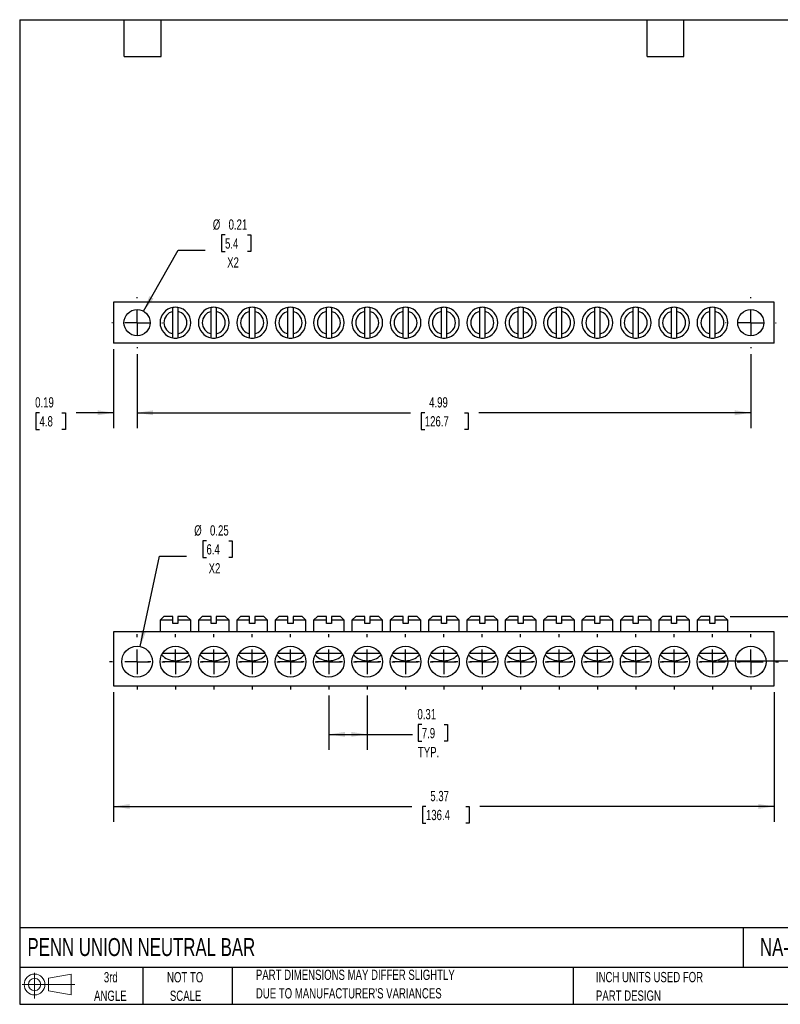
# Model space of a CAD drawing. Header units: inches. Extents: x 0.2 to 10.8, y 0.2 to 8.2.
# Tile 1 of 4: x 0.2 to 6.4, y 0.2 to 8.2. Entities that reach past the tile are written whole.
import ezdxf

# ---------------------------------------------------------------- set-up
doc = ezdxf.new("R2010")
doc.units = ezdxf.units.IN
doc.header["$MEASUREMENT"] = 0
doc.linetypes.add('CENTERX2', pattern=[0.8, 0.5, -0.1, 0.1, -0.1])
doc.layers.add('CENTER', color=40, linetype='CENTERX2')
doc.layers.add('SLD-DEFPOINTS', color=7, linetype='Continuous')
doc.layers.add('DIMENSIONS', color=140, linetype='Continuous', lineweight=25)
doc.layers.add('TEXT', color=140, linetype='Continuous', lineweight=25)
doc.styles.add('SLDTEXTSTYLE0', font='TXT', dxfattribs={"width": 0.7})
doc.dimstyles.new('SLDDIMSTYLE0', dxfattribs={"dimtxt": 0.084961, "dimasz": 0.13, "dimexe": 0, "dimexo": 0.0625, "dimgap": 0.02124, "dimtad": 0, "dimtih": 1, "dimtoh": 1, "dimrnd": 1e-09, "dimdsep": 46, "dimtxsty": 'SLDTEXTSTYLE0', "dimsah": 1, "dimcen": 0.09, "dimadec": 0, "dimazin": 2, "dimtfac": 1, "dimtofl": 0, "dimtmove": 0, "dimatfit": 3, "dimfxl": 0, "dimfrac": 2, "dimtolj": 1, "dimtzin": 12, "dimarcsym": 0})
doc.dimstyles.new('SLDDIMSTYLE1', dxfattribs={"dimtxt": 0.084961, "dimasz": 0.13, "dimexe": 0, "dimexo": 0.0625, "dimgap": 0.02124, "dimtad": 0, "dimtih": 1, "dimtoh": 1, "dimrnd": 1e-09, "dimzin": 12, "dimdsep": 46, "dimtxsty": 'SLDTEXTSTYLE0', "dimsah": 1, "dimcen": 0.09, "dimadec": 0, "dimazin": 3, "dimtfac": 1, "dimtofl": 0, "dimtmove": 0, "dimatfit": 3, "dimfxl": 0, "dimfrac": 2, "dimtolj": 1, "dimtzin": 12, "dimarcsym": 0})
doc.dimstyles.new('SLDDIMSTYLE2', dxfattribs={"dimtxt": 0.084961, "dimasz": 0.13, "dimexe": 0, "dimexo": 0.0625, "dimgap": 0.02124, "dimtad": 0, "dimtih": 1, "dimtoh": 1, "dimrnd": 1e-09, "dimdsep": 46, "dimtxsty": 'SLDTEXTSTYLE0', "dimsah": 1, "dimcen": 0, "dimadec": 0, "dimazin": 2, "dimtfac": 1, "dimtofl": 0, "dimtmove": 0, "dimatfit": 3, "dimfxl": 0, "dimfrac": 2, "dimtolj": 1, "dimtzin": 12, "dimarcsym": 0})
doc.dimstyles.new('SLDDIMSTYLE3', dxfattribs={"dimtxt": 0.084961, "dimasz": 0.13, "dimexe": 0, "dimexo": 0.0625, "dimgap": 0.02124, "dimtad": 0, "dimtih": 1, "dimtoh": 1, "dimrnd": 1e-09, "dimdsep": 46, "dimtxsty": 'SLDTEXTSTYLE0', "dimsah": 1, "dimcen": 0.09, "dimadec": 0, "dimazin": 2, "dimtfac": 1, "dimtmove": 0, "dimatfit": 0, "dimfxl": 0, "dimfrac": 2, "dimtolj": 1, "dimtzin": 12, "dimarcsym": 0})

# ---------------------------------------------------------------- blocks, each defined once
blk = doc.blocks.new('Block11')
at = {"color": 7, "linetype": 'Continuous', "lineweight": 18}
for p, q in [((0.1019, 0.2091), (0.1019, 0)), ((0.2157, 0.1641), (0.4006, 0.1981)), ((0.2157, 0.0628), (0.2157, 0.1641)), ((0.4006, 0.1981), (0.4006, 0.0288)), ((0, 0.1135), (0.4281, 0.1135)), ((0.2157, 0.0628), (0.4006, 0.0288))]:
    blk.add_line(p, q, dxfattribs=at)
for radius in [0.0846, 0.0506]:
    blk.add_circle((0.1019, 0.1135), radius, dxfattribs=at)
blk = doc.blocks.new('Block12')
at = {"layer": 'SLD-DEFPOINTS'}
blk.add_blockref('Block11', (0, 0), dxfattribs=at)
blk = doc.blocks.new('_D')
at = {"layer": 'DIMENSIONS'}
for p, q in [((2.7633, 2.7586), (2.7633, 2.3181)), ((3.0751, 2.7586), (3.0751, 2.3181)), ((3.5186, 2.5225), (3.4901, 2.5225)), ((3.4901, 2.5225), (3.4901, 2.3875)), ((3.7004, 2.5225), (3.729, 2.5225)), ((3.729, 2.5225), (3.729, 2.3875)), ((2.7633, 2.4431), (3.0751, 2.4431)), ((3.0751, 2.4431), (3.4426, 2.4431)), ((3.4901, 2.3875), (3.5186, 2.3875)), ((3.729, 2.3875), (3.7004, 2.3875))]:
    blk.add_line(p, q, dxfattribs=at)
for points in [[(2.7633, 2.4431), (2.8933, 2.4231), (2.8933, 2.4631)], [(3.0751, 2.4431), (2.9451, 2.4631), (2.9451, 2.4231)]]:
    blk.add_solid(points, dxfattribs=at)
at = {"layer": 'DIMENSIONS', "char_height": 0.08333, "attachment_point": 1, "style": 'SLDTEXTSTYLE0'}
for s, insert in [('0.31', (3.4833, 2.649)), ('7.9', (3.5186, 2.4949)), ('TYP.', (3.4874, 2.3409))]:
    blk.add_mtext(s, dxfattribs=dict(at, insert=insert))
blk = doc.blocks.new('_D_1')
at = {"layer": 'DIMENSIONS'}
for p, q in [((1.0137, 2.7868), (1.0137, 1.7324)), ((6.3838, 2.7868), (6.3838, 1.7324)), ((1.0137, 1.8574), (3.4374, 1.8574)), ((3.5525, 1.8574), (3.524, 1.8574)), ((3.524, 1.8574), (3.524, 1.7224)), ((3.8757, 1.8574), (3.9042, 1.8574)), ((3.9042, 1.8574), (3.9042, 1.7224)), ((6.3838, 1.8574), (3.9908, 1.8574)), ((3.524, 1.7224), (3.5525, 1.7224)), ((3.9042, 1.7224), (3.8757, 1.7224))]:
    blk.add_line(p, q, dxfattribs=at)
for points in [[(1.0137, 1.8574), (1.1437, 1.8374), (1.1437, 1.8774)], [(6.3838, 1.8574), (6.2538, 1.8774), (6.2538, 1.8374)]]:
    blk.add_solid(points, dxfattribs=at)
at = {"layer": 'DIMENSIONS', "char_height": 0.08333, "attachment_point": 1, "style": 'SLDTEXTSTYLE0'}
for s, insert in [('5.37', (3.5879, 1.9838)), ('136.4', (3.5525, 1.8298))]:
    blk.add_mtext(s, dxfattribs=dict(at, insert=insert))
blk = doc.blocks.new('_D_2')
at = {"layer": 'DIMENSIONS'}
for p, q in [((7.0275, 3.7451), (6.7775, 3.7451)), ((6.7775, 3.7451), (6.7775, 3.4015)), ((7.1806, 3.7451), (7.1521, 3.7451)), ((7.1521, 3.7451), (7.1521, 3.61)), ((7.3624, 3.7451), (7.391, 3.7451)), ((7.391, 3.7451), (7.391, 3.61)), ((7.1521, 3.61), (7.1806, 3.61)), ((7.391, 3.61), (7.3624, 3.61)), ((6.0252, 3.4015), (6.9025, 3.4015)), ((6.7775, 3.0415), (6.7775, 3.4015)), ((5.9314, 3.0415), (6.9025, 3.0415))]:
    blk.add_line(p, q, dxfattribs=at)
for points in [[(6.7775, 3.4015), (6.7575, 3.2715), (6.7975, 3.2715)], [(6.7775, 3.0415), (6.7975, 3.1715), (6.7575, 3.1715)]]:
    blk.add_solid(points, dxfattribs=at)
at = {"layer": 'DIMENSIONS', "char_height": 0.08333, "attachment_point": 1, "style": 'SLDTEXTSTYLE0'}
for s, insert in [('0.36', (7.1453, 3.8715)), ('9.1', (7.1806, 3.7175))]:
    blk.add_mtext(s, dxfattribs=dict(at, insert=insert))
blk = doc.blocks.new('_D_3')
at = {"layer": 'DIMENSIONS'}
for p, q in [((1.7683, 4.0158), (1.7398, 4.0158)), ((1.7398, 4.0158), (1.7398, 3.8808)), ((1.9501, 4.0158), (1.9786, 4.0158)), ((1.9786, 4.0158), (1.9786, 3.8808)), ((1.2304, 3.1559), (1.3876, 3.8924)), ((1.3876, 3.8924), (1.6063, 3.8924)), ((1.7398, 3.8808), (1.7683, 3.8808)), ((1.9786, 3.8808), (1.9501, 3.8808))]:
    blk.add_line(p, q, dxfattribs=at)
blk.add_solid([(1.2304, 3.1559), (1.2771, 3.2788), (1.2379, 3.2872)], dxfattribs=at)
at = {"layer": 'DIMENSIONS', "char_height": 0.08333, "attachment_point": 1, "style": 'SLDTEXTSTYLE0'}
for s, insert in [('%%c', (1.6688, 4.1422)), ('0.25', (1.7971, 4.1422)), ('6.4', (1.7683, 3.9882)), ('X2', (1.7858, 3.8341))]:
    blk.add_mtext(s, dxfattribs=dict(at, insert=insert))
blk = doc.blocks.new('SW_CENTERMARKSYMBOL_0')
at = {"layer": 'CENTER', "color": 0}
for p, q in [((0, 0.2), (0, 0.225)), ((0, 0), (0, 0.1)), ((-0.2, 0), (-0.225, 0)), ((0, 0), (-0.1, 0)), ((0, 0), (0, -0.1)), ((0, 0), (0.1, 0)), ((0.2, 0), (0.225, 0)), ((0, -0.2), (0, -0.225))]:
    blk.add_line(p, q, dxfattribs=at)
blk = doc.blocks.new('SW_CENTERMARKSYMBOL_1')
at = {"layer": 'CENTER', "color": 0}
for p, q in [((0, 0.2), (0, 0.225)), ((0, 0), (0, 0.1)), ((-0.2, 0), (-0.225, 0)), ((0, 0), (-0.1, 0)), ((0, 0), (0, -0.1)), ((0, 0), (0.1, 0)), ((0.2, 0), (0.225, 0)), ((0, -0.2), (0, -0.225))]:
    blk.add_line(p, q, dxfattribs=at)
blk = doc.blocks.new('SW_CENTERMARKSYMBOL_2')
at = {"layer": 'CENTER', "color": 0}
for p, q in [((0, 0.2), (0, 0.225)), ((0, 0), (0, 0.1)), ((-0.2, 0), (-0.225, 0)), ((0, 0), (-0.1, 0)), ((0, 0), (0, -0.1)), ((0, 0), (0.1, 0)), ((0.2, 0), (0.225, 0)), ((0, -0.2), (0, -0.225))]:
    blk.add_line(p, q, dxfattribs=at)
blk = doc.blocks.new('SW_CENTERMARKSYMBOL_3')
at = {"layer": 'CENTER', "color": 0}
for p, q in [((0, 0.2), (0, 0.225)), ((0, 0), (0, 0.1)), ((-0.2, 0), (-0.225, 0)), ((0, 0), (-0.1, 0)), ((0, 0), (0, -0.1)), ((0, 0), (0.1, 0)), ((0.2, 0), (0.225, 0)), ((0, -0.2), (0, -0.225))]:
    blk.add_line(p, q, dxfattribs=at)
blk = doc.blocks.new('SW_CENTERMARKSYMBOL_4')
at = {"layer": 'CENTER', "color": 0}
for p, q in [((0, 0.2), (0, 0.225)), ((0, 0), (0, 0.1)), ((-0.2, 0), (-0.225, 0)), ((0, 0), (-0.1, 0)), ((0, 0), (0, -0.1)), ((0, 0), (0.1, 0)), ((0.2, 0), (0.225, 0)), ((0, -0.2), (0, -0.225))]:
    blk.add_line(p, q, dxfattribs=at)
blk = doc.blocks.new('SW_CENTERMARKSYMBOL_5')
at = {"layer": 'CENTER', "color": 0}
for p, q in [((0, 0.2), (0, 0.225)), ((0, 0), (0, 0.1)), ((-0.2, 0), (-0.225, 0)), ((0, 0), (-0.1, 0)), ((0, 0), (0, -0.1)), ((0, 0), (0.1, 0)), ((0.2, 0), (0.225, 0)), ((0, -0.2), (0, -0.225))]:
    blk.add_line(p, q, dxfattribs=at)
blk = doc.blocks.new('SW_CENTERMARKSYMBOL_6')
at = {"layer": 'CENTER', "color": 0}
for p, q in [((0, 0.2), (0, 0.225)), ((0, 0), (0, 0.1)), ((-0.2, 0), (-0.225, 0)), ((0, 0), (-0.1, 0)), ((0, 0), (0, -0.1)), ((0, 0), (0.1, 0)), ((0.2, 0), (0.225, 0)), ((0, -0.2), (0, -0.225))]:
    blk.add_line(p, q, dxfattribs=at)
blk = doc.blocks.new('SW_CENTERMARKSYMBOL_7')
at = {"layer": 'CENTER', "color": 0}
for p, q in [((0, 0.2), (0, 0.225)), ((0, 0), (0, 0.1)), ((-0.2, 0), (-0.225, 0)), ((0, 0), (-0.1, 0)), ((0, 0), (0, -0.1)), ((0, 0), (0.1, 0)), ((0.2, 0), (0.225, 0)), ((0, -0.2), (0, -0.225))]:
    blk.add_line(p, q, dxfattribs=at)
blk = doc.blocks.new('SW_CENTERMARKSYMBOL_8')
at = {"layer": 'CENTER', "color": 0}
for p, q in [((0, 0.2), (0, 0.225)), ((0, 0), (0, 0.1)), ((-0.2, 0), (-0.225, 0)), ((0, 0), (-0.1, 0)), ((0, 0), (0, -0.1)), ((0, 0), (0.1, 0)), ((0.2, 0), (0.225, 0)), ((0, -0.2), (0, -0.225))]:
    blk.add_line(p, q, dxfattribs=at)
blk = doc.blocks.new('SW_CENTERMARKSYMBOL_9')
at = {"layer": 'CENTER', "color": 0}
for p, q in [((0, 0.2), (0, 0.225)), ((0, 0), (0, 0.1)), ((-0.2, 0), (-0.225, 0)), ((0, 0), (-0.1, 0)), ((0, 0), (0, -0.1)), ((0, 0), (0.1, 0)), ((0.2, 0), (0.225, 0)), ((0, -0.2), (0, -0.225))]:
    blk.add_line(p, q, dxfattribs=at)
blk = doc.blocks.new('SW_CENTERMARKSYMBOL_10')
at = {"layer": 'CENTER', "color": 0}
for p, q in [((0, 0.2), (0, 0.225)), ((0, 0), (0, 0.1)), ((-0.2, 0), (-0.225, 0)), ((0, 0), (-0.1, 0)), ((0, 0), (0, -0.1)), ((0, 0), (0.1, 0)), ((0.2, 0), (0.225, 0)), ((0, -0.2), (0, -0.225))]:
    blk.add_line(p, q, dxfattribs=at)
blk = doc.blocks.new('SW_CENTERMARKSYMBOL_11')
at = {"layer": 'CENTER', "color": 0}
for p, q in [((0, 0.2), (0, 0.225)), ((0, 0), (0, 0.1)), ((-0.2, 0), (-0.225, 0)), ((0, 0), (-0.1, 0)), ((0, 0), (0, -0.1)), ((0, 0), (0.1, 0)), ((0.2, 0), (0.225, 0)), ((0, -0.2), (0, -0.225))]:
    blk.add_line(p, q, dxfattribs=at)
blk = doc.blocks.new('SW_CENTERMARKSYMBOL_12')
at = {"layer": 'CENTER', "color": 0}
for p, q in [((0, 0.2), (0, 0.225)), ((0, 0), (0, 0.1)), ((-0.2, 0), (-0.225, 0)), ((0, 0), (-0.1, 0)), ((0, 0), (0, -0.1)), ((0, 0), (0.1, 0)), ((0.2, 0), (0.225, 0)), ((0, -0.2), (0, -0.225))]:
    blk.add_line(p, q, dxfattribs=at)
blk = doc.blocks.new('SW_CENTERMARKSYMBOL_13')
at = {"layer": 'CENTER', "color": 0}
for p, q in [((0, 0.2), (0, 0.225)), ((0, 0), (0, 0.1)), ((-0.2, 0), (-0.225, 0)), ((0, 0), (-0.1, 0)), ((0, 0), (0, -0.1)), ((0, 0), (0.1, 0)), ((0.2, 0), (0.225, 0)), ((0, -0.2), (0, -0.225))]:
    blk.add_line(p, q, dxfattribs=at)
blk = doc.blocks.new('SW_CENTERMARKSYMBOL_14')
at = {"layer": 'CENTER', "color": 0}
for p, q in [((0, 0.2), (0, 0.225)), ((0, 0), (0, 0.1)), ((-0.2, 0), (-0.225, 0)), ((0, 0), (-0.1, 0)), ((0, 0), (0, -0.1)), ((0, 0), (0.1, 0)), ((0.2, 0), (0.225, 0)), ((0, -0.2), (0, -0.225))]:
    blk.add_line(p, q, dxfattribs=at)
blk = doc.blocks.new('SW_CENTERMARKSYMBOL_15')
at = {"layer": 'CENTER', "color": 0}
for p, q in [((0, 0.2), (0, 0.225)), ((0, 0), (0, 0.1)), ((-0.2, 0), (-0.225, 0)), ((0, 0), (-0.1, 0)), ((0, 0), (0, -0.1)), ((0, 0), (0.1, 0)), ((0.2, 0), (0.225, 0)), ((0, -0.2), (0, -0.225))]:
    blk.add_line(p, q, dxfattribs=at)
blk = doc.blocks.new('SW_CENTERMARKSYMBOL_16')
at = {"layer": 'CENTER', "color": 0}
for p, q in [((0, 0.2), (0, 0.225)), ((0, 0), (0, 0.1)), ((-0.2, 0), (-0.225, 0)), ((0, 0), (-0.1, 0)), ((0, 0), (0, -0.1)), ((0, 0), (0.1, 0)), ((0.2, 0), (0.225, 0)), ((0, -0.2), (0, -0.225))]:
    blk.add_line(p, q, dxfattribs=at)
blk = doc.blocks.new('_D_6')
at = {"layer": 'DIMENSIONS'}
for p, q in [((1.0137, 5.573), (1.0137, 4.9312)), ((1.2043, 5.5318), (1.2043, 4.9312)), ((0.4111, 5.0562), (0.3826, 5.0562)), ((0.3826, 5.0562), (0.3826, 4.9211)), ((0.5929, 5.0562), (0.6214, 5.0562)), ((0.6214, 5.0562), (0.6214, 4.9211)), ((1.0137, 5.0562), (0.708, 5.0562)), ((1.2043, 5.0562), (1.4543, 5.0562)), ((0.3826, 4.9211), (0.4111, 4.9211)), ((0.6214, 4.9211), (0.5929, 4.9211))]:
    blk.add_line(p, q, dxfattribs=at)
for points in [[(1.0137, 5.0562), (0.8837, 5.0762), (0.8837, 5.0362)], [(1.2043, 5.0562), (1.3343, 5.0362), (1.3343, 5.0762)]]:
    blk.add_solid(points, dxfattribs=at)
at = {"layer": 'DIMENSIONS', "char_height": 0.08333, "attachment_point": 1, "style": 'SLDTEXTSTYLE0'}
for s, insert in [('0.19', (0.3757, 5.1826)), ('4.8', (0.4111, 5.0286))]:
    blk.add_mtext(s, dxfattribs=dict(at, insert=insert))
blk = doc.blocks.new('_D_7')
at = {"layer": 'DIMENSIONS'}
for p, q in [((1.2043, 5.5318), (1.2043, 4.9312)), ((6.1932, 5.5318), (6.1932, 4.9312)), ((1.2043, 5.0562), (3.428, 5.0562)), ((3.5431, 5.0562), (3.5146, 5.0562)), ((3.5146, 5.0562), (3.5146, 4.9211)), ((3.8663, 5.0562), (3.8948, 5.0562)), ((3.8948, 5.0562), (3.8948, 4.9211)), ((6.1932, 5.0562), (3.9814, 5.0562)), ((3.5146, 4.9211), (3.5431, 4.9211)), ((3.8948, 4.9211), (3.8663, 4.9211))]:
    blk.add_line(p, q, dxfattribs=at)
for points in [[(1.2043, 5.0562), (1.3343, 5.0362), (1.3343, 5.0762)], [(6.1932, 5.0562), (6.0632, 5.0762), (6.0632, 5.0362)]]:
    blk.add_solid(points, dxfattribs=at)
at = {"layer": 'DIMENSIONS', "char_height": 0.08333, "attachment_point": 1, "style": 'SLDTEXTSTYLE0'}
for s, insert in [('4.99', (3.5784, 5.1826)), ('126.7', (3.5431, 5.0286))]:
    blk.add_mtext(s, dxfattribs=dict(at, insert=insert))
blk = doc.blocks.new('_D_8')
at = {"layer": 'DIMENSIONS'}
for p, q in [((1.9193, 6.5009), (1.8907, 6.5009)), ((1.8907, 6.5009), (1.8907, 6.3659)), ((2.1011, 6.5009), (2.1296, 6.5009)), ((2.1296, 6.5009), (2.1296, 6.3659)), ((1.2568, 5.8809), (1.5385, 6.3775)), ((1.5385, 6.3775), (1.7573, 6.3775)), ((1.8907, 6.3659), (1.9193, 6.3659)), ((2.1296, 6.3659), (2.1011, 6.3659))]:
    blk.add_line(p, q, dxfattribs=at)
blk.add_solid([(1.2568, 5.8809), (1.3384, 5.9841), (1.3036, 6.0039)], dxfattribs=at)
at = {"layer": 'DIMENSIONS', "char_height": 0.08333, "attachment_point": 1, "style": 'SLDTEXTSTYLE0'}
for s, insert in [('%%c', (1.8198, 6.6273)), ('0.21', (1.9481, 6.6273)), ('5.4', (1.9193, 6.4733)), ('X2', (1.9368, 6.3192))]:
    blk.add_mtext(s, dxfattribs=dict(at, insert=insert))
blk = doc.blocks.new('SW_CENTERMARKSYMBOL_17')
at = {"layer": 'CENTER', "color": 0}
for p, q in [((0, 0.2), (0, 0.2065)), ((0, 0), (0, 0.1)), ((-0.2, 0), (-0.2065, 0)), ((0, 0), (-0.1, 0)), ((0, 0), (0, -0.1)), ((0, 0), (0.1, 0)), ((0.2, 0), (0.2065, 0)), ((0, -0.2), (0, -0.2065))]:
    blk.add_line(p, q, dxfattribs=at)
blk = doc.blocks.new('SW_CENTERMARKSYMBOL_18')
at = {"layer": 'CENTER', "color": 0}
for p, q in [((0, 0.2), (0, 0.2065)), ((0, 0), (0, 0.1)), ((-0.2, 0), (-0.2065, 0)), ((0, 0), (-0.1, 0)), ((0, 0), (0, -0.1)), ((0, 0), (0.1, 0)), ((0.2, 0), (0.2065, 0)), ((0, -0.2), (0, -0.2065))]:
    blk.add_line(p, q, dxfattribs=at)

msp = doc.modelspace()

# ---------------------------------------------------------------- linework, layer by layer
for p, q in [((6.3838, 5.9537), (1.0137, 5.9537)), ((1.0137, 5.9537), (1.0137, 5.623)), ((6.3838, 5.623), (6.3838, 5.9537)), ((1.4956, 5.6968), (1.4956, 5.8798)), ((1.5366, 5.8798), (1.5366, 5.6968)), ((1.8074, 5.6968), (1.8074, 5.8798)), ((1.8484, 5.8798), (1.8484, 5.6968)), ((2.1192, 5.6968), (2.1192, 5.8798)), ((2.1602, 5.8798), (2.1602, 5.6968)), ((2.431, 5.6968), (2.431, 5.8798)), ((2.472, 5.8798), (2.472, 5.6968)), ((2.7428, 5.6968), (2.7428, 5.8798)), ((2.7838, 5.8798), (2.7838, 5.6968)), ((3.0546, 5.6968), (3.0546, 5.8798)), ((3.0956, 5.8798), (3.0956, 5.6968)), ((3.3664, 5.6968), (3.3664, 5.8798)), ((3.4074, 5.8798), (3.4074, 5.6968)), ((3.6783, 5.6968), (3.6783, 5.8798)), ((3.7193, 5.8798), (3.7193, 5.6968)), ((3.9901, 5.6968), (3.9901, 5.8798)), ((4.0311, 5.8798), (4.0311, 5.6968)), ((4.3019, 5.6968), (4.3019, 5.8798)), ((4.3429, 5.8798), (4.3429, 5.6968)), ((4.6137, 5.6968), (4.6137, 5.8798)), ((4.6547, 5.8798), (4.6547, 5.6968)), ((4.9255, 5.6968), (4.9255, 5.8798)), ((4.9665, 5.8798), (4.9665, 5.6968)), ((5.2373, 5.6968), (5.2373, 5.8798)), ((5.2783, 5.8798), (5.2783, 5.6968)), ((5.5491, 5.6968), (5.5491, 5.8798)), ((5.5901, 5.8798), (5.5901, 5.6968)), ((5.8609, 5.6968), (5.8609, 5.8798)), ((5.9019, 5.8798), (5.9019, 5.6968)), ((6.3838, 5.623), (1.0137, 5.623)), ((1.4223, 3.4015), (1.3911, 3.3703)), ((1.3911, 3.3703), (1.3911, 3.2765)), ((1.4956, 3.3703), (1.3911, 3.3703)), ((1.4956, 3.4015), (1.4223, 3.4015)), ((1.4956, 3.3435), (1.4956, 3.3703)), ((1.6098, 3.4015), (1.5366, 3.4015)), ((1.5366, 3.3703), (1.5366, 3.3435)), ((1.6411, 3.3703), (1.5366, 3.3703)), ((1.6411, 3.3703), (1.6098, 3.4015)), ((1.6411, 3.2765), (1.6411, 3.3703)), ((1.7341, 3.4015), (1.7029, 3.3703)), ((1.7029, 3.3703), (1.7029, 3.2765)), ((1.8074, 3.3703), (1.7029, 3.3703)), ((1.8074, 3.4015), (1.7341, 3.4015)), ((1.8074, 3.3435), (1.8074, 3.3703)), ((1.9216, 3.4015), (1.8484, 3.4015)), ((1.8484, 3.3703), (1.8484, 3.3435)), ((1.9529, 3.3703), (1.8484, 3.3703)), ((1.9529, 3.3703), (1.9216, 3.4015)), ((1.9529, 3.2765), (1.9529, 3.3703)), ((2.046, 3.4015), (2.0147, 3.3703)), ((2.0147, 3.3703), (2.0147, 3.2765)), ((2.1192, 3.3703), (2.0147, 3.3703)), ((2.1192, 3.4015), (2.046, 3.4015)), ((2.1192, 3.3435), (2.1192, 3.3703)), ((2.2335, 3.4015), (2.1602, 3.4015)), ((2.1602, 3.3703), (2.1602, 3.3435)), ((2.2647, 3.3703), (2.1602, 3.3703)), ((2.2647, 3.3703), (2.2335, 3.4015)), ((2.2647, 3.2765), (2.2647, 3.3703)), ((2.3578, 3.4015), (2.3265, 3.3703)), ((2.3265, 3.3703), (2.3265, 3.2765)), ((2.431, 3.3703), (2.3265, 3.3703)), ((2.431, 3.4015), (2.3578, 3.4015)), ((2.431, 3.3435), (2.431, 3.3703)), ((2.5453, 3.4015), (2.472, 3.4015)), ((2.472, 3.3703), (2.472, 3.3435)), ((2.5765, 3.3703), (2.472, 3.3703)), ((2.5765, 3.3703), (2.5453, 3.4015)), ((2.5765, 3.2765), (2.5765, 3.3703)), ((2.6696, 3.4015), (2.6383, 3.3703)), ((2.6383, 3.3703), (2.6383, 3.2765)), ((2.7428, 3.3703), (2.6383, 3.3703)), ((2.7428, 3.4015), (2.6696, 3.4015)), ((2.7428, 3.3435), (2.7428, 3.3703)), ((2.8571, 3.4015), (2.7838, 3.4015)), ((2.7838, 3.3703), (2.7838, 3.3435)), ((2.8883, 3.3703), (2.7838, 3.3703)), ((2.8883, 3.3703), (2.8571, 3.4015)), ((2.8883, 3.2765), (2.8883, 3.3703)), ((2.9814, 3.4015), (2.9501, 3.3703)), ((2.9501, 3.3703), (2.9501, 3.2765)), ((3.0546, 3.3703), (2.9501, 3.3703)), ((3.0546, 3.4015), (2.9814, 3.4015)), ((3.0546, 3.3435), (3.0546, 3.3703)), ((3.1689, 3.4015), (3.0956, 3.4015)), ((3.0956, 3.3703), (3.0956, 3.3435)), ((3.2001, 3.3703), (3.0956, 3.3703)), ((3.2001, 3.3703), (3.1689, 3.4015)), ((3.2001, 3.2765), (3.2001, 3.3703)), ((3.2932, 3.4015), (3.2619, 3.3703)), ((3.2619, 3.3703), (3.2619, 3.2765)), ((3.3664, 3.3703), (3.2619, 3.3703)), ((3.3664, 3.4015), (3.2932, 3.4015)), ((3.3664, 3.3435), (3.3664, 3.3703)), ((3.4807, 3.4015), (3.4074, 3.4015)), ((3.4074, 3.3703), (3.4074, 3.3435)), ((3.5119, 3.3703), (3.4074, 3.3703)), ((3.5119, 3.3703), (3.4807, 3.4015)), ((3.5119, 3.2765), (3.5119, 3.3703)), ((3.605, 3.4015), (3.5738, 3.3703)), ((3.5738, 3.3703), (3.5738, 3.2765)), ((3.6783, 3.3703), (3.5738, 3.3703)), ((3.6783, 3.4015), (3.605, 3.4015)), ((3.6783, 3.3435), (3.6783, 3.3703)), ((3.7925, 3.4015), (3.7193, 3.4015)), ((3.7193, 3.3703), (3.7193, 3.3435)), ((3.8238, 3.3703), (3.7193, 3.3703)), ((3.8238, 3.3703), (3.7925, 3.4015)), ((3.8238, 3.2765), (3.8238, 3.3703)), ((3.9168, 3.4015), (3.8856, 3.3703)), ((3.8856, 3.3703), (3.8856, 3.2765)), ((3.9901, 3.3703), (3.8856, 3.3703)), ((3.9901, 3.4015), (3.9168, 3.4015)), ((3.9901, 3.3435), (3.9901, 3.3703)), ((4.1043, 3.4015), (4.0311, 3.4015)), ((4.0311, 3.3703), (4.0311, 3.3435)), ((4.1356, 3.3703), (4.0311, 3.3703)), ((4.1356, 3.3703), (4.1043, 3.4015)), ((4.1356, 3.2765), (4.1356, 3.3703)), ((4.2286, 3.4015), (4.1974, 3.3703)), ((4.1974, 3.3703), (4.1974, 3.2765)), ((4.3019, 3.3703), (4.1974, 3.3703)), ((4.3019, 3.4015), (4.2286, 3.4015)), ((4.3019, 3.3435), (4.3019, 3.3703)), ((4.4161, 3.4015), (4.3429, 3.4015)), ((4.3429, 3.3703), (4.3429, 3.3435)), ((4.4474, 3.3703), (4.3429, 3.3703)), ((4.4474, 3.3703), (4.4161, 3.4015)), ((4.4474, 3.2765), (4.4474, 3.3703)), ((4.5404, 3.4015), (4.5092, 3.3703)), ((4.5092, 3.3703), (4.5092, 3.2765)), ((4.6137, 3.3703), (4.5092, 3.3703)), ((4.6137, 3.4015), (4.5404, 3.4015)), ((4.6137, 3.3435), (4.6137, 3.3703)), ((4.7279, 3.4015), (4.6547, 3.4015)), ((4.6547, 3.3703), (4.6547, 3.3435)), ((4.7592, 3.3703), (4.6547, 3.3703)), ((4.7592, 3.3703), (4.7279, 3.4015)), ((4.7592, 3.2765), (4.7592, 3.3703)), ((4.8523, 3.4015), (4.821, 3.3703)), ((4.821, 3.3703), (4.821, 3.2765)), ((4.9255, 3.3703), (4.821, 3.3703)), ((4.9255, 3.4015), (4.8523, 3.4015)), ((4.9255, 3.3435), (4.9255, 3.3703)), ((5.0398, 3.4015), (4.9665, 3.4015)), ((4.9665, 3.3703), (4.9665, 3.3435)), ((5.071, 3.3703), (4.9665, 3.3703)), ((5.071, 3.3703), (5.0398, 3.4015)), ((5.071, 3.2765), (5.071, 3.3703)), ((5.1641, 3.4015), (5.1328, 3.3703)), ((5.1328, 3.3703), (5.1328, 3.2765)), ((5.2373, 3.3703), (5.1328, 3.3703)), ((5.2373, 3.4015), (5.1641, 3.4015)), ((5.2373, 3.3435), (5.2373, 3.3703)), ((5.3516, 3.4015), (5.2783, 3.4015)), ((5.2783, 3.3703), (5.2783, 3.3435)), ((5.3828, 3.3703), (5.2783, 3.3703)), ((5.3828, 3.3703), (5.3516, 3.4015)), ((5.3828, 3.2765), (5.3828, 3.3703)), ((5.4759, 3.4015), (5.4446, 3.3703)), ((5.4446, 3.3703), (5.4446, 3.2765)), ((5.5491, 3.3703), (5.4446, 3.3703)), ((5.5491, 3.4015), (5.4759, 3.4015)), ((5.5491, 3.3435), (5.5491, 3.3703)), ((5.6634, 3.4015), (5.5901, 3.4015)), ((5.5901, 3.3703), (5.5901, 3.3435)), ((5.6946, 3.3703), (5.5901, 3.3703)), ((5.6946, 3.3703), (5.6634, 3.4015)), ((5.6946, 3.2765), (5.6946, 3.3703)), ((5.7877, 3.4015), (5.7564, 3.3703)), ((5.7564, 3.3703), (5.7564, 3.2765)), ((5.8609, 3.3703), (5.7564, 3.3703)), ((5.8609, 3.4015), (5.7877, 3.4015)), ((5.8609, 3.3435), (5.8609, 3.3703)), ((5.9752, 3.4015), (5.9019, 3.4015)), ((5.9019, 3.3703), (5.9019, 3.3435)), ((6.0064, 3.3703), (5.9019, 3.3703)), ((6.0064, 3.3703), (5.9752, 3.4015)), ((6.0064, 3.2765), (6.0064, 3.3703)), ((1.5366, 3.3435), (1.4956, 3.3435)), ((1.8484, 3.3435), (1.8074, 3.3435)), ((2.1602, 3.3435), (2.1192, 3.3435)), ((2.472, 3.3435), (2.431, 3.3435)), ((2.7838, 3.3435), (2.7428, 3.3435)), ((3.0956, 3.3435), (3.0546, 3.3435)), ((3.4074, 3.3435), (3.3664, 3.3435)), ((3.7193, 3.3435), (3.6783, 3.3435)), ((4.0311, 3.3435), (3.9901, 3.3435)), ((4.3429, 3.3435), (4.3019, 3.3435)), ((4.6547, 3.3435), (4.6137, 3.3435)), ((4.9665, 3.3435), (4.9255, 3.3435)), ((5.2783, 3.3435), (5.2373, 3.3435)), ((5.5901, 3.3435), (5.5491, 3.3435)), ((5.9019, 3.3435), (5.8609, 3.3435)), ((6.3838, 3.2765), (1.0137, 3.2765)), ((1.0137, 3.2765), (1.0137, 2.8368)), ((6.3838, 2.8368), (6.3838, 3.2765)), ((1.4125, 3.1035), (1.6197, 3.1035)), ((1.7243, 3.1035), (1.9315, 3.1035)), ((2.0361, 3.1035), (2.2433, 3.1035)), ((2.3479, 3.1035), (2.5551, 3.1035)), ((2.6597, 3.1035), (2.8669, 3.1035)), ((2.9715, 3.1035), (3.1788, 3.1035)), ((3.2833, 3.1035), (3.4906, 3.1035)), ((3.5951, 3.1035), (3.8024, 3.1035)), ((3.907, 3.1035), (4.1142, 3.1035)), ((4.2188, 3.1035), (4.426, 3.1035)), ((4.5306, 3.1035), (4.7378, 3.1035)), ((4.8424, 3.1035), (5.0496, 3.1035)), ((5.1542, 3.1035), (5.3614, 3.1035)), ((5.466, 3.1035), (5.6732, 3.1035)), ((5.7778, 3.1035), (5.9851, 3.1035)), ((1.0137, 2.8368), (6.3838, 2.8368))]:
    msp.add_line(p, q)
for centre, radius in [((1.2043, 5.7883), 0.1065), ((6.1932, 5.7883), 0.1065), ((1.2043, 3.0336), 0.125), ((1.5161, 3.0336), 0.125), ((1.8279, 3.0336), 0.125), ((2.1397, 3.0336), 0.125), ((2.4515, 3.0336), 0.125), ((2.7633, 3.0336), 0.125), ((3.0751, 3.0336), 0.125), ((3.3869, 3.0336), 0.125), ((3.6988, 3.0336), 0.125), ((4.0106, 3.0336), 0.125), ((4.3224, 3.0336), 0.125), ((4.6342, 3.0336), 0.125), ((4.946, 3.0336), 0.125), ((5.2578, 3.0336), 0.125), ((5.5696, 3.0336), 0.125), ((5.8814, 3.0336), 0.125), ((6.1932, 3.0336), 0.125)]:
    msp.add_circle(centre, radius)
for centre, radius, start, end in [((1.5161, 5.7883), 0.125, 99.43915, 260.56085), ((1.5161, 5.7883), 0.0937, 102.63073, 257.36927), ((1.5161, 5.7883), 0.125, 80.56085, 99.43915), ((1.5161, 5.7883), 0.125, 279.43915, 80.56085), ((1.5161, 5.7883), 0.0937, 282.63073, 77.36927), ((1.8279, 5.7883), 0.125, 99.43915, 260.56085), ((1.8279, 5.7883), 0.0937, 102.63073, 257.36927), ((1.8279, 5.7883), 0.125, 80.56085, 99.43915), ((1.8279, 5.7883), 0.125, 279.43915, 80.56085), ((1.8279, 5.7883), 0.0937, 282.63073, 77.36927), ((2.1397, 5.7883), 0.125, 99.43915, 260.56085), ((2.1397, 5.7883), 0.0937, 102.63073, 257.36927), ((2.1397, 5.7883), 0.125, 80.56085, 99.43915), ((2.1397, 5.7883), 0.125, 279.43915, 80.56085), ((2.1397, 5.7883), 0.0937, 282.63073, 77.36927), ((2.4515, 5.7883), 0.125, 99.43915, 260.56085), ((2.4515, 5.7883), 0.0937, 102.63073, 257.36927), ((2.4515, 5.7883), 0.125, 80.56085, 99.43915), ((2.4515, 5.7883), 0.125, 279.43915, 80.56085), ((2.4515, 5.7883), 0.0937, 282.63073, 77.36927), ((2.7633, 5.7883), 0.125, 99.43915, 260.56085), ((2.7633, 5.7883), 0.0937, 102.63073, 257.36927), ((2.7633, 5.7883), 0.125, 80.56085, 99.43915), ((2.7633, 5.7883), 0.125, 279.43915, 80.56085), ((2.7633, 5.7883), 0.0937, 282.63073, 77.36927), ((3.0751, 5.7883), 0.125, 99.43915, 260.56085), ((3.0751, 5.7883), 0.0937, 102.63073, 257.36927), ((3.0751, 5.7883), 0.125, 80.56085, 99.43915), ((3.0751, 5.7883), 0.125, 279.43915, 80.56085), ((3.0751, 5.7883), 0.0937, 282.63073, 77.36927), ((3.3869, 5.7883), 0.125, 99.43915, 260.56085), ((3.3869, 5.7883), 0.0937, 102.63073, 257.36927), ((3.3869, 5.7883), 0.125, 80.56085, 99.43915), ((3.3869, 5.7883), 0.125, 279.43915, 80.56085), ((3.3869, 5.7883), 0.0937, 282.63073, 77.36927), ((3.6988, 5.7883), 0.125, 99.43915, 260.56085), ((3.6988, 5.7883), 0.0937, 102.63073, 257.36927), ((3.6988, 5.7883), 0.125, 80.56085, 99.43915), ((3.6988, 5.7883), 0.125, 279.43915, 80.56085), ((3.6988, 5.7883), 0.0937, 282.63073, 77.36927), ((4.0106, 5.7883), 0.125, 99.43915, 260.56085), ((4.0106, 5.7883), 0.0937, 102.63073, 257.36927), ((4.0106, 5.7883), 0.125, 80.56085, 99.43915), ((4.0106, 5.7883), 0.125, 279.43915, 80.56085), ((4.0106, 5.7883), 0.0937, 282.63073, 77.36927), ((4.3224, 5.7883), 0.125, 99.43915, 260.56085), ((4.3224, 5.7883), 0.0937, 102.63073, 257.36927), ((4.3224, 5.7883), 0.125, 80.56085, 99.43915), ((4.3224, 5.7883), 0.125, 279.43915, 80.56085), ((4.3224, 5.7883), 0.0937, 282.63073, 77.36927), ((4.6342, 5.7883), 0.125, 99.43915, 260.56085), ((4.6342, 5.7883), 0.0937, 102.63073, 257.36927), ((4.6342, 5.7883), 0.125, 80.56085, 99.43915), ((4.6342, 5.7883), 0.125, 279.43915, 80.56085), ((4.6342, 5.7883), 0.0937, 282.63073, 77.36927), ((4.946, 5.7883), 0.125, 99.43915, 260.56085), ((4.946, 5.7883), 0.0937, 102.63073, 257.36927), ((4.946, 5.7883), 0.125, 80.56085, 99.43915), ((4.946, 5.7883), 0.125, 279.43915, 80.56085), ((4.946, 5.7883), 0.0937, 282.63073, 77.36927), ((5.2578, 5.7883), 0.125, 99.43915, 260.56085), ((5.2578, 5.7883), 0.0937, 102.63073, 257.36927), ((5.2578, 5.7883), 0.125, 80.56085, 99.43915), ((5.2578, 5.7883), 0.125, 279.43915, 80.56085), ((5.2578, 5.7883), 0.0937, 282.63073, 77.36927), ((5.5696, 5.7883), 0.125, 99.43915, 260.56085), ((5.5696, 5.7883), 0.0937, 102.63073, 257.36927), ((5.5696, 5.7883), 0.125, 80.56085, 99.43915), ((5.5696, 5.7883), 0.125, 279.43915, 80.56085), ((5.5696, 5.7883), 0.0937, 282.63073, 77.36927), ((5.8814, 5.7883), 0.125, 99.43915, 260.56085), ((5.8814, 5.7883), 0.0937, 102.63073, 257.36927), ((5.8814, 5.7883), 0.125, 80.56085, 99.43915), ((5.8814, 5.7883), 0.125, 279.43915, 80.56085), ((5.8814, 5.7883), 0.0937, 282.63073, 77.36927), ((1.5161, 5.7883), 0.125, 260.56085, 279.43915), ((1.8279, 5.7883), 0.125, 260.56085, 279.43915), ((2.1397, 5.7883), 0.125, 260.56085, 279.43915), ((2.4515, 5.7883), 0.125, 260.56085, 279.43915), ((2.7633, 5.7883), 0.125, 260.56085, 279.43915), ((3.0751, 5.7883), 0.125, 260.56085, 279.43915), ((3.3869, 5.7883), 0.125, 260.56085, 279.43915), ((3.6988, 5.7883), 0.125, 260.56085, 279.43915), ((4.0106, 5.7883), 0.125, 260.56085, 279.43915), ((4.3224, 5.7883), 0.125, 260.56085, 279.43915), ((4.6342, 5.7883), 0.125, 260.56085, 279.43915), ((4.946, 5.7883), 0.125, 260.56085, 279.43915), ((5.2578, 5.7883), 0.125, 260.56085, 279.43915), ((5.5696, 5.7883), 0.125, 260.56085, 279.43915), ((5.8814, 5.7883), 0.125, 260.56085, 279.43915), ((1.5161, 3.1985), 0.157, 224.38435, 315.61565), ((1.8279, 3.1985), 0.157, 224.38435, 315.61565), ((2.1397, 3.1985), 0.157, 224.38435, 315.61565), ((2.4515, 3.1985), 0.157, 224.38435, 315.61565), ((2.7633, 3.1985), 0.157, 224.38435, 315.61565), ((3.0751, 3.1985), 0.157, 224.38435, 315.61565), ((3.3869, 3.1985), 0.157, 224.38435, 315.61565), ((3.6988, 3.1985), 0.157, 224.38435, 315.61565), ((4.0106, 3.1985), 0.157, 224.38435, 315.61565), ((4.3224, 3.1985), 0.157, 224.38435, 315.61565), ((4.6342, 3.1985), 0.157, 224.38435, 315.61565), ((4.946, 3.1985), 0.157, 224.38435, 315.61565), ((5.2578, 3.1985), 0.157, 224.38435, 315.61565), ((5.5696, 3.1985), 0.157, 224.38435, 315.61565), ((5.8814, 3.1985), 0.157, 224.38435, 315.61565)]:
    msp.add_arc(centre, radius, start, end)
for points in [[(1.4956, 5.8798), (1.4956, 5.8904), (1.4956, 5.901), (1.4956, 5.9116)], [(1.5366, 5.9116), (1.5366, 5.901), (1.5366, 5.8904), (1.5366, 5.8798)], [(1.8074, 5.8798), (1.8074, 5.8904), (1.8074, 5.901), (1.8074, 5.9116)], [(1.8484, 5.9116), (1.8484, 5.901), (1.8484, 5.8904), (1.8484, 5.8798)], [(2.1192, 5.8798), (2.1192, 5.8904), (2.1192, 5.901), (2.1192, 5.9116)], [(2.1602, 5.9116), (2.1602, 5.901), (2.1602, 5.8904), (2.1602, 5.8798)], [(2.431, 5.8798), (2.431, 5.8904), (2.431, 5.901), (2.431, 5.9116)], [(2.472, 5.9116), (2.472, 5.901), (2.472, 5.8904), (2.472, 5.8798)], [(2.7428, 5.8798), (2.7428, 5.8904), (2.7428, 5.901), (2.7428, 5.9116)], [(2.7838, 5.9116), (2.7838, 5.901), (2.7838, 5.8904), (2.7838, 5.8798)], [(3.0546, 5.8798), (3.0546, 5.8904), (3.0546, 5.901), (3.0546, 5.9116)], [(3.0956, 5.9116), (3.0956, 5.901), (3.0956, 5.8904), (3.0956, 5.8798)], [(3.3664, 5.8798), (3.3664, 5.8904), (3.3664, 5.901), (3.3664, 5.9116)], [(3.4074, 5.9116), (3.4074, 5.901), (3.4074, 5.8904), (3.4074, 5.8798)], [(3.6783, 5.8798), (3.6783, 5.8904), (3.6783, 5.901), (3.6783, 5.9116)], [(3.7193, 5.9116), (3.7193, 5.901), (3.7193, 5.8904), (3.7193, 5.8798)], [(3.9901, 5.8798), (3.9901, 5.8904), (3.9901, 5.901), (3.9901, 5.9116)], [(4.0311, 5.9116), (4.0311, 5.901), (4.0311, 5.8904), (4.0311, 5.8798)], [(4.3019, 5.8798), (4.3019, 5.8904), (4.3019, 5.901), (4.3019, 5.9116)], [(4.3429, 5.9116), (4.3429, 5.901), (4.3429, 5.8904), (4.3429, 5.8798)], [(4.6137, 5.8798), (4.6137, 5.8904), (4.6137, 5.901), (4.6137, 5.9116)], [(4.6547, 5.9116), (4.6547, 5.901), (4.6547, 5.8904), (4.6547, 5.8798)], [(4.9255, 5.8798), (4.9255, 5.8904), (4.9255, 5.901), (4.9255, 5.9116)], [(4.9665, 5.9116), (4.9665, 5.901), (4.9665, 5.8904), (4.9665, 5.8798)], [(5.2373, 5.8798), (5.2373, 5.8904), (5.2373, 5.901), (5.2373, 5.9116)], [(5.2783, 5.9116), (5.2783, 5.901), (5.2783, 5.8904), (5.2783, 5.8798)], [(5.5491, 5.8798), (5.5491, 5.8904), (5.5491, 5.901), (5.5491, 5.9116)], [(5.5901, 5.9116), (5.5901, 5.901), (5.5901, 5.8904), (5.5901, 5.8798)], [(5.8609, 5.8798), (5.8609, 5.8904), (5.8609, 5.901), (5.8609, 5.9116)], [(5.9019, 5.9116), (5.9019, 5.901), (5.9019, 5.8904), (5.9019, 5.8798)], [(1.4956, 5.665), (1.4956, 5.6756), (1.4956, 5.6862), (1.4956, 5.6968)], [(1.5366, 5.6968), (1.5366, 5.6862), (1.5366, 5.6756), (1.5366, 5.665)], [(1.8074, 5.665), (1.8074, 5.6756), (1.8074, 5.6862), (1.8074, 5.6968)], [(1.8484, 5.6968), (1.8484, 5.6862), (1.8484, 5.6756), (1.8484, 5.665)], [(2.1192, 5.665), (2.1192, 5.6756), (2.1192, 5.6862), (2.1192, 5.6968)], [(2.1602, 5.6968), (2.1602, 5.6862), (2.1602, 5.6756), (2.1602, 5.665)], [(2.431, 5.665), (2.431, 5.6756), (2.431, 5.6862), (2.431, 5.6968)], [(2.472, 5.6968), (2.472, 5.6862), (2.472, 5.6756), (2.472, 5.665)], [(2.7428, 5.665), (2.7428, 5.6756), (2.7428, 5.6862), (2.7428, 5.6968)], [(2.7838, 5.6968), (2.7838, 5.6862), (2.7838, 5.6756), (2.7838, 5.665)], [(3.0546, 5.665), (3.0546, 5.6756), (3.0546, 5.6862), (3.0546, 5.6968)], [(3.0956, 5.6968), (3.0956, 5.6862), (3.0956, 5.6756), (3.0956, 5.665)], [(3.3664, 5.665), (3.3664, 5.6756), (3.3664, 5.6862), (3.3664, 5.6968)], [(3.4074, 5.6968), (3.4074, 5.6862), (3.4074, 5.6756), (3.4074, 5.665)], [(3.6783, 5.665), (3.6783, 5.6756), (3.6783, 5.6862), (3.6783, 5.6968)], [(3.7193, 5.6968), (3.7193, 5.6862), (3.7193, 5.6756), (3.7193, 5.665)], [(3.9901, 5.665), (3.9901, 5.6756), (3.9901, 5.6862), (3.9901, 5.6968)], [(4.0311, 5.6968), (4.0311, 5.6862), (4.0311, 5.6756), (4.0311, 5.665)], [(4.3019, 5.665), (4.3019, 5.6756), (4.3019, 5.6862), (4.3019, 5.6968)], [(4.3429, 5.6968), (4.3429, 5.6862), (4.3429, 5.6756), (4.3429, 5.665)], [(4.6137, 5.665), (4.6137, 5.6756), (4.6137, 5.6862), (4.6137, 5.6968)], [(4.6547, 5.6968), (4.6547, 5.6862), (4.6547, 5.6756), (4.6547, 5.665)], [(4.9255, 5.665), (4.9255, 5.6756), (4.9255, 5.6862), (4.9255, 5.6968)], [(4.9665, 5.6968), (4.9665, 5.6862), (4.9665, 5.6756), (4.9665, 5.665)], [(5.2373, 5.665), (5.2373, 5.6756), (5.2373, 5.6862), (5.2373, 5.6968)], [(5.2783, 5.6968), (5.2783, 5.6862), (5.2783, 5.6756), (5.2783, 5.665)], [(5.5491, 5.665), (5.5491, 5.6756), (5.5491, 5.6862), (5.5491, 5.6968)], [(5.5901, 5.6968), (5.5901, 5.6862), (5.5901, 5.6756), (5.5901, 5.665)], [(5.8609, 5.665), (5.8609, 5.6756), (5.8609, 5.6862), (5.8609, 5.6968)], [(5.9019, 5.6968), (5.9019, 5.6862), (5.9019, 5.6756), (5.9019, 5.665)], [(1.4956, 3.3703), (1.4956, 3.3807), (1.4956, 3.3912), (1.4956, 3.4015)], [(1.5366, 3.4015), (1.5366, 3.3912), (1.5366, 3.3807), (1.5366, 3.3703)], [(1.8074, 3.3703), (1.8074, 3.3807), (1.8074, 3.3912), (1.8074, 3.4015)], [(1.8484, 3.4015), (1.8484, 3.3912), (1.8484, 3.3807), (1.8484, 3.3703)], [(2.1192, 3.3703), (2.1192, 3.3807), (2.1192, 3.3912), (2.1192, 3.4015)], [(2.1602, 3.4015), (2.1602, 3.3912), (2.1602, 3.3807), (2.1602, 3.3703)], [(2.431, 3.3703), (2.431, 3.3807), (2.431, 3.3912), (2.431, 3.4015)], [(2.472, 3.4015), (2.472, 3.3912), (2.472, 3.3807), (2.472, 3.3703)], [(2.7428, 3.3703), (2.7428, 3.3807), (2.7428, 3.3912), (2.7428, 3.4015)], [(2.7838, 3.4015), (2.7838, 3.3912), (2.7838, 3.3807), (2.7838, 3.3703)], [(3.0546, 3.3703), (3.0546, 3.3807), (3.0546, 3.3912), (3.0546, 3.4015)], [(3.0956, 3.4015), (3.0956, 3.3912), (3.0956, 3.3807), (3.0956, 3.3703)], [(3.3664, 3.3703), (3.3664, 3.3807), (3.3664, 3.3912), (3.3664, 3.4015)], [(3.4074, 3.4015), (3.4074, 3.3912), (3.4074, 3.3807), (3.4074, 3.3703)], [(3.6783, 3.3703), (3.6783, 3.3807), (3.6783, 3.3912), (3.6783, 3.4015)], [(3.7193, 3.4015), (3.7193, 3.3912), (3.7193, 3.3807), (3.7193, 3.3703)], [(3.9901, 3.3703), (3.9901, 3.3807), (3.9901, 3.3912), (3.9901, 3.4015)], [(4.0311, 3.4015), (4.0311, 3.3912), (4.0311, 3.3807), (4.0311, 3.3703)], [(4.3019, 3.3703), (4.3019, 3.3807), (4.3019, 3.3912), (4.3019, 3.4015)], [(4.3429, 3.4015), (4.3429, 3.3912), (4.3429, 3.3807), (4.3429, 3.3703)], [(4.6137, 3.3703), (4.6137, 3.3807), (4.6137, 3.3912), (4.6137, 3.4015)], [(4.6547, 3.4015), (4.6547, 3.3912), (4.6547, 3.3807), (4.6547, 3.3703)], [(4.9255, 3.3703), (4.9255, 3.3807), (4.9255, 3.3912), (4.9255, 3.4015)], [(4.9665, 3.4015), (4.9665, 3.3912), (4.9665, 3.3807), (4.9665, 3.3703)], [(5.2373, 3.3703), (5.2373, 3.3807), (5.2373, 3.3912), (5.2373, 3.4015)], [(5.2783, 3.4015), (5.2783, 3.3912), (5.2783, 3.3807), (5.2783, 3.3703)], [(5.5491, 3.3703), (5.5491, 3.3807), (5.5491, 3.3912), (5.5491, 3.4015)], [(5.5901, 3.4015), (5.5901, 3.3912), (5.5901, 3.3807), (5.5901, 3.3703)], [(5.8609, 3.3703), (5.8609, 3.3807), (5.8609, 3.3912), (5.8609, 3.4015)], [(5.9019, 3.4015), (5.9019, 3.3912), (5.9019, 3.3807), (5.9019, 3.3703)]]:
    msp.add_open_spline(points, degree=3)
at = {"layer": 'TEXT'}
for p, q in [((0.25, 8.25), (10.75, 8.25)), ((0.25, 8.25), (0.25, 0.25)), ((1.1, 7.95), (1.1, 8.25)), ((1.4, 7.95), (1.4, 8.25)), ((5.35, 7.95), (5.35, 8.25)), ((5.65, 7.95), (5.65, 8.25)), ((1.1, 7.95), (1.4, 7.95)), ((5.35, 7.95), (5.65, 7.95)), ((10.75, 0.8711), (0.25, 0.8711)), ((6.1322, 0.8711), (6.1322, 0.55)), ((10.75, 0.55), (0.25, 0.55)), ((1.25, 0.55), (1.25, 0.25)), ((1.9768, 0.55), (1.9768, 0.25)), ((4.7499, 0.55), (4.7499, 0.25)), ((0.25, 0.25), (10.75, 0.25))]:
    msp.add_line(p, q, dxfattribs=at)

# ---------------------------------------------------------------- block references
at = {"layer": 'CENTER'}
for name, p in [('SW_CENTERMARKSYMBOL_17', (1.2043, 5.7883)), ('SW_CENTERMARKSYMBOL_18', (6.1932, 5.7883)), ('SW_CENTERMARKSYMBOL_1', (1.2043, 3.0336)), ('SW_CENTERMARKSYMBOL_0', (1.5161, 3.0336)), ('SW_CENTERMARKSYMBOL_2', (1.8279, 3.0336)), ('SW_CENTERMARKSYMBOL_3', (2.1397, 3.0336)), ('SW_CENTERMARKSYMBOL_4', (2.4515, 3.0336)), ('SW_CENTERMARKSYMBOL_5', (2.7633, 3.0336)), ('SW_CENTERMARKSYMBOL_6', (3.0751, 3.0336)), ('SW_CENTERMARKSYMBOL_7', (3.3869, 3.0336)), ('SW_CENTERMARKSYMBOL_8', (3.6988, 3.0336)), ('SW_CENTERMARKSYMBOL_9', (4.0106, 3.0336)), ('SW_CENTERMARKSYMBOL_10', (4.3224, 3.0336)), ('SW_CENTERMARKSYMBOL_11', (4.6342, 3.0336)), ('SW_CENTERMARKSYMBOL_12', (4.946, 3.0336)), ('SW_CENTERMARKSYMBOL_13', (5.2578, 3.0336)), ('SW_CENTERMARKSYMBOL_14', (5.5696, 3.0336)), ('SW_CENTERMARKSYMBOL_15', (5.8814, 3.0336)), ('SW_CENTERMARKSYMBOL_16', (6.1932, 3.0336))]:
    msp.add_blockref(name, p, dxfattribs=at)
at = {"layer": 'SLD-DEFPOINTS'}
msp.add_blockref('Block12', (0.2692, 0.2974), dxfattribs=at)

# ---------------------------------------------------------------- texts
at = {"layer": 'TEXT', "style": 'SLDTEXTSTYLE0'}
for s, insert, char_height, attachment_point in [('PENN UNION NEUTRAL BAR', (0.3136, 0.7881), 0.145833, 1), ('NA-413-1', (6.268, 0.7881), 0.14583, 1), ('3rd', (0.9906, 0.5117), 0.08333, 2), ('NOT TO', (1.5951, 0.5117), 0.08333, 2), ('PART DIMENSIONS MAY DIFFER SLIGHTLY', (2.1701, 0.5315), 0.083333, 1), ('INCH UNITS USED FOR', (4.9342, 0.5129), 0.083333, 1), ('ANGLE', (0.9868, 0.3612), 0.08333, 2), ('SCALE', (1.5989, 0.3612), 0.08333, 2), ("DUE TO MANUFACTURER'S VARIANCES", (2.1701, 0.381), 0.083333, 1), ('PART DESIGN', (4.9342, 0.3624), 0.083333, 1)]:
    msp.add_mtext(s, dxfattribs=dict(at, insert=insert, char_height=char_height, attachment_point=attachment_point))

# ---------------------------------------------------------------- dimensions: what is measured, and where the dimension line sits
at = {"layer": 'DIMENSIONS'}
for p1, p2, picture, middle in [((1.1517, 5.6957), (1.2568, 5.8809), '_D_8', (2.0102, 6.4214)), ((1.1782, 2.9114), (1.2304, 3.1559), '_D_3', (1.8592, 3.9363))]:
    dim = msp.add_diameter_dim_2p(p1=p1, p2=p2, text='<>\\PX2', dimstyle='SLDDIMSTYLE2', dxfattribs=at)
    dim.commit()
    dim.dimension.update_dxf_attribs({"geometry": picture, "text_midpoint": middle, "dimtype": 163})
for base, p2, dimstyle, picture, middle in [((1.0137, 5.0562), (1.0137, 5.623), 'SLDDIMSTYLE3', '_D_6', (0.502, 5.0562)), ((6.1932, 5.0562), (6.1932, 5.5818), 'SLDDIMSTYLE1', '_D_7', (3.7047, 5.0562))]:
    dim = msp.add_linear_dim(base=base, p1=(1.2043, 5.5818), p2=p2, dimstyle=dimstyle, dxfattribs=at)
    dim.commit()
    dim.dimension.update_dxf_attribs({"geometry": picture, "text_midpoint": middle, "dimtype": 160})
for base, p1, p2, angle, dimstyle, picture, middle in [((6.7775, 3.4015), (5.8814, 3.0415), (5.9752, 3.4015), 90, 'SLDDIMSTYLE0', '_D_2', (6.7775, 3.7451)), ((6.3838, 1.8574), (1.0137, 2.8368), (6.3838, 2.8368), 0, 'SLDDIMSTYLE1', '_D_1', (3.7141, 1.8574))]:
    dim = msp.add_linear_dim(base=base, p1=p1, p2=p2, angle=angle, dimstyle=dimstyle, dxfattribs=at)
    dim.commit()
    dim.dimension.update_dxf_attribs({"geometry": picture, "text_midpoint": middle, "dimtype": 160})
dim = msp.add_linear_dim(base=(3.0751, 2.4431), p1=(2.7633, 2.8086), p2=(3.0751, 2.8086), text='<>\\PTYP.', dimstyle='SLDDIMSTYLE0', dxfattribs=at)
dim.commit()
dim.dimension.update_dxf_attribs({"geometry": '_D', "text_midpoint": (3.6095, 2.4431), "dimtype": 160})

doc.saveas('drawing.dxf')
